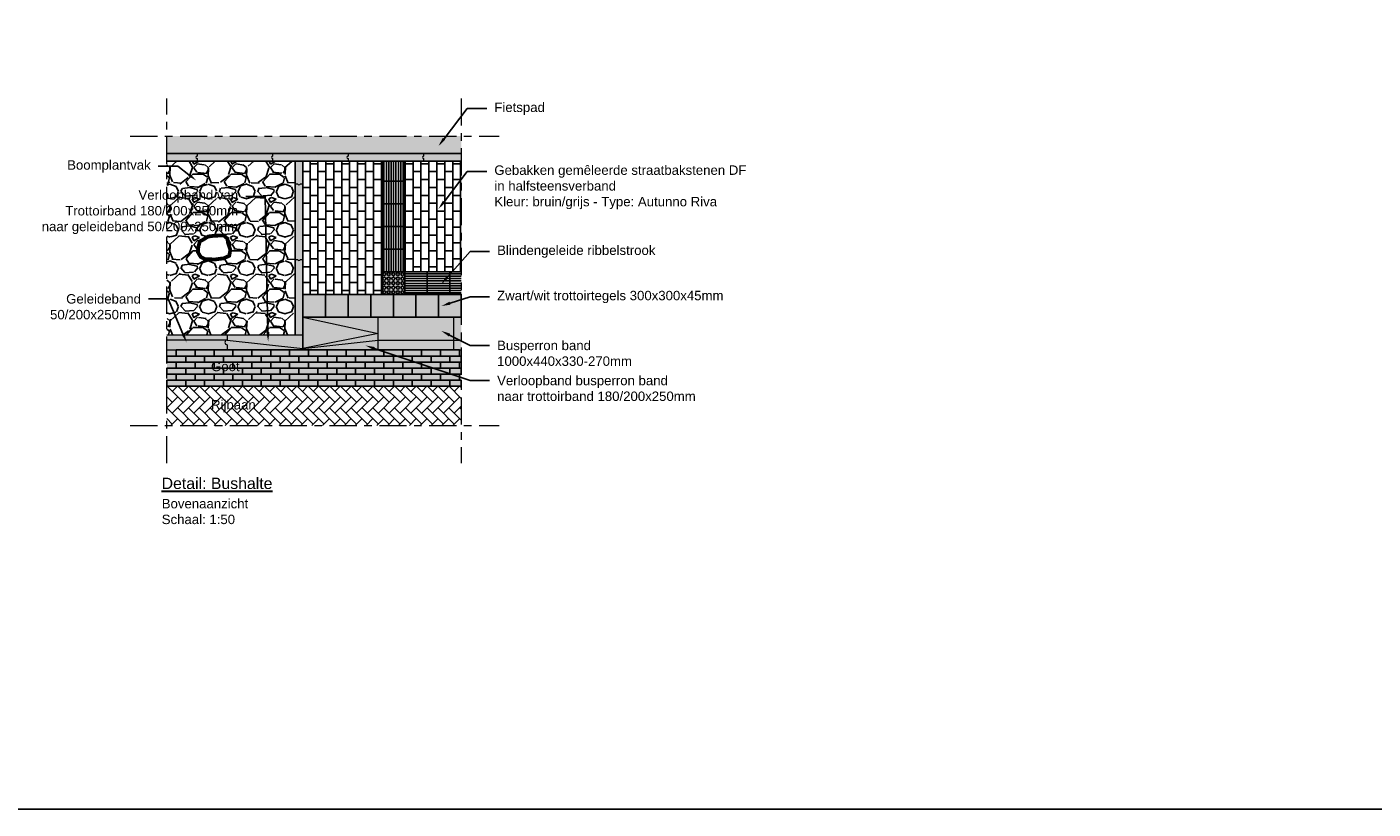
# Model space of a CAD drawing. Header units: metres. Extents: x -1 to 197910, y -70 to 354116.
# Tile 34 of 65: x 133 to 151, y -15 to -4. Entities that reach past the tile are written whole.
import ezdxf
from ezdxf import colors
from ezdxf.entities.mleader import LeaderData, LeaderLine
from ezdxf.math import Vec2, Vec3

# ---------------------------------------------------------------- set-up
doc = ezdxf.new("R2010")
doc.units = ezdxf.units.M
doc.linetypes.add('ACAD_ISO04W100', pattern=[30, 24, -3, 0, -3])
for name, color, linetype, lineweight in [('N-WE-AL-DETAIL-G', 7, 'Continuous', 9), ('X-XX-AL-AANKLEDING-T25', 7, 'Continuous', 25), ('X-XX-AL-AANKLEDING-T30', 7, 'Continuous', 30)]:
    doc.layers.add(name, color=color, linetype=linetype, lineweight=lineweight)
doc.layers.add('X-XX-AL-DETAIL-G', color=7, linetype='Continuous')
doc.styles.add('NLCS_ISO', font='arial.ttf')

msp = doc.modelspace()

# ---------------------------------------------------------------- hatches: boundary and pattern name
h = msp.add_hatch()
h.set_pattern_fill('ANSI31', color=252, scale=0.01, angle=404.9999999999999)
h.set_pattern_definition([(90, (137.6976637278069, -6.250429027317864), (-0.03175, 6.938893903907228e-18), [])])
h.paths.add_polyline_path([(137.8449910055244, -6.371675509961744), (137.8449910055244, -6.106675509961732), (137.5449910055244, -6.106675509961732), (137.5449910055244, -6.371675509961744)])
h = msp.add_hatch()
h.set_pattern_fill('ANSI31', color=252, scale=0.01, angle=404.9999999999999)
h.set_pattern_definition([(90, (137.7294761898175, -6.516938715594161), (-0.03175, 8.883020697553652e-18), [])])
h.paths.add_polyline_path([(137.8449910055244, -6.671675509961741), (137.5449910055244, -6.671675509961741), (137.5449910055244, -6.371675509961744), (137.8449910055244, -6.371675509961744)])
h = msp.add_hatch()
h.set_pattern_fill('ANSI31', color=252, scale=0.01, angle=404.9999999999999)
h.set_pattern_definition([(90, (137.7294761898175, -6.816938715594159), (-0.03175, 8.883020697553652e-18), [])])
h.paths.add_polyline_path([(137.8449910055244, -6.971675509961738), (137.5449910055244, -6.971675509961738), (137.5449910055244, -6.671675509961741), (137.8449910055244, -6.671675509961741)])
h = msp.add_hatch()
h.set_pattern_fill('ANSI31', color=252, scale=0.01, angle=404.9999999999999)
h.set_pattern_definition([(90, (137.7294761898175, -7.116938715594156), (-0.03175, 8.883020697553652e-18), [])])
h.paths.add_polyline_path([(137.8449910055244, -7.271675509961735), (137.5449910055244, -7.271675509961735), (137.5449910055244, -6.971675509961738), (137.8449910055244, -6.971675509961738)])
h = msp.add_hatch()
h.set_pattern_fill('ANSI31', color=252, scale=0.01, angle=404.9999999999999)
h.set_pattern_definition([(90, (137.7294761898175, -7.416938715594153), (-0.03175, 8.883020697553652e-18), [])])
h.paths.add_polyline_path([(137.8449910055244, -7.571675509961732), (137.5449910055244, -7.571675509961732), (137.5449910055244, -7.271675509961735), (137.8449910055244, -7.271675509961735)])
h = msp.add_hatch()
h.set_pattern_fill('ANSI31', color=252, scale=0.01, angle=315)
h.set_pattern_definition([(0, (137.999727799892, -7.756160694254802), (6.938893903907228e-18, 0.03175), [])])
h.paths.add_polyline_path([(137.8449910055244, -7.871675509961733), (137.8449910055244, -7.571675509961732), (138.1449910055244, -7.571675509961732), (138.1449910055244, -7.871675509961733)])
h = msp.add_hatch()
h.set_pattern_fill('ANSI31', color=252, scale=0.01, angle=315)
h.set_pattern_definition([(0, (138.299727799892, -7.756160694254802), (6.938893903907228e-18, 0.03175), [])])
h.paths.add_polyline_path([(138.1449910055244, -7.871675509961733), (138.1449910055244, -7.571675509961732), (138.4449910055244, -7.571675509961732), (138.4449910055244, -7.871675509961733)])
h = msp.add_hatch()
h.set_pattern_fill('ANSI31', color=252, scale=0.01, angle=315)
h.set_pattern_definition([(0, (138.599727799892, -7.756160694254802), (6.938893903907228e-18, 0.03175), [])])
h.paths.add_polyline_path([(138.4449910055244, -7.871675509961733), (138.5949910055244, -7.871675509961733), (138.5949910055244, -7.571675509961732), (138.4449910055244, -7.571675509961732)])
h = msp.add_hatch(color=251)
h.dxf.hatch_style = 1
h.paths.add_polyline_path([(136.4949910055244, -8.171675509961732), (136.4949910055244, -7.871675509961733), (136.7949910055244, -7.871675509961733), (136.7949910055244, -8.171675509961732)])
h = msp.add_hatch(color=254)
h.dxf.hatch_style = 1
h.paths.add_polyline_path([(136.7949910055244, -8.171675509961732), (136.7949910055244, -7.871675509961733), (137.0949910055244, -7.871675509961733), (137.0949910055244, -8.171675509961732)])
h = msp.add_hatch(color=251)
h.dxf.hatch_style = 1
h.paths.add_polyline_path([(137.0949910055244, -8.171675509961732), (137.0949910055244, -7.871675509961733), (137.3949910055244, -7.871675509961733), (137.3949910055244, -8.171675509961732)])
h = msp.add_hatch(color=254)
h.dxf.hatch_style = 1
h.paths.add_polyline_path([(137.3949910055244, -8.171675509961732), (137.3949910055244, -7.871675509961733), (137.6949910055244, -7.871675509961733), (137.6949910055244, -8.171675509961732)])
h = msp.add_hatch(color=251)
h.dxf.hatch_style = 1
h.paths.add_polyline_path([(137.6949910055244, -8.171675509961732), (137.6949910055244, -7.871675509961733), (137.9949910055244, -7.871675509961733), (137.9949910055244, -8.171675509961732)])
h = msp.add_hatch(color=254)
h.dxf.hatch_style = 1
h.paths.add_polyline_path([(137.9949910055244, -8.171675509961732), (137.9949910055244, -7.871675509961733), (138.2949910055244, -7.871675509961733), (138.2949910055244, -8.171675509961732)])
h = msp.add_hatch(color=251)
h.dxf.hatch_style = 1
h.paths.add_polyline_path([(138.2949910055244, -8.171675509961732), (138.2949910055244, -7.871675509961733), (138.5949910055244, -7.871675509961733), (138.5949910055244, -8.171675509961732)])
at = {"true_color": 0xb97150}
h = msp.add_hatch(color=13, dxfattribs=at)
h.dxf.hatch_style = 1
h.paths.add_polyline_path([(134.6949910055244, -8.606675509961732), (134.6949910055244, -9.086675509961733), (138.5949910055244, -9.086675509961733), (138.5949910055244, -8.606675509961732)])
at = {"layer": 'N-WE-AL-DETAIL-G', "true_color": 0xcc6161}
h = msp.add_hatch(color=13, dxfattribs=at)
h.dxf.hatch_style = 1
h.paths.add_polyline_path([(134.6949910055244, -5.775277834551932), (138.5949910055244, -5.775277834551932), (138.5949910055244, -6.006675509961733), (134.6949910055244, -6.006675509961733)])
at = {"layer": 'N-WE-AL-DETAIL-G'}
h = msp.add_hatch(color=253, dxfattribs=at)
h.dxf.hatch_style = 1
h.paths.add_polyline_path([(134.6949910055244, -6.006675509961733), (138.5949910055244, -6.006675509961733), (138.5949910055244, -6.106675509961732), (134.6949910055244, -6.106675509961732)])
h = msp.add_hatch(color=253, dxfattribs=at)
h.dxf.hatch_style = 1
h.paths.add_polyline_path([(136.3949910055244, -6.106675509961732), (136.4949910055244, -6.106675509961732), (136.4949910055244, -8.406675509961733), (136.3949910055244, -8.406675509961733)])
h = msp.add_hatch(color=253, dxfattribs=at)
h.dxf.hatch_style = 1
h.paths.add_polyline_path([(138.5949910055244, -8.606675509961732), (138.5949910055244, -8.171675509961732), (136.4949910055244, -8.171675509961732), (136.4949910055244, -8.606675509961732)])
h = msp.add_hatch(color=253, dxfattribs=at)
h.dxf.hatch_style = 1
h.paths.add_polyline_path([(136.4949910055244, -8.406675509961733), (134.6949910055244, -8.406675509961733), (134.6949910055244, -8.606675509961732), (136.4949910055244, -8.606675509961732)])
h = msp.add_hatch(dxfattribs=at)
h.set_pattern_fill('AR-HBONE', color=251, scale=0.001, angle=90)
h.set_pattern_definition([(135, (136.7778726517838, -9.299885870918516), (-0.1436840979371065, 8.798113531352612e-18), [0.3048, -0.1016]), (225, (136.7060306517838, -9.228043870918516), (-0.1436840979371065, 2.300896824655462e-17), [0.3048, -0.1016])])
h.paths.add_polyline_path([(138.5949910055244, -9.606675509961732), (138.5949910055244, -9.086675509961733), (134.6949910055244, -9.086675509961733), (134.6949910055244, -9.606675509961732)])
at = {"layer": 'X-XX-AL-DETAIL-G'}
h = msp.add_hatch(dxfattribs=at)
h.set_pattern_fill('GRAVEL', color=253, scale=0.02)
h.set_pattern_definition([(228.0127875, (108.1738648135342, 2.633176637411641), (-4.064000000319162, -4.571999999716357), [0.068344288, -6.766096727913]), (184.969741, (108.1281448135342, 2.582376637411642), (6.095999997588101, 0.5080000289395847), [0.1172809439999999, -11.61080977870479]), (132.5104471, (108.0113048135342, 2.572216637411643), (5.080000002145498, -5.587999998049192), [0.08269630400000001, -8.186944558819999]), (267.273689, (107.8131848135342, 2.44521663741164), (0.508000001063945, 10.15999999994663), [0.1068009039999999, -10.57328748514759]), (292.83365418, (107.8081048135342, 2.338536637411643), (-2.540000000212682, 6.095999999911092), [0.1047267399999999, -10.36796154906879]), (357.2736889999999, (107.8487448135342, 2.242016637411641), (-10.15999999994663, 0.5080000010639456), [0.1068009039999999, -10.57328748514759]), (37.69424047, (107.9554248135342, 2.236936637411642), (-6.603999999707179, -5.080000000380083), [0.141238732, -13.9826230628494]), (72.25532837, (108.0671848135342, 2.323296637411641), (3.556000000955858, 11.17599999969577), [0.133343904, -13.201051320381]), (121.42956562, (108.1078248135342, 2.45029663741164), (-4.064000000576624, 6.603999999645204), [0.1071626, -10.6091091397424]), (175.2363583, (108.0519448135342, 2.541736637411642), (5.587999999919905, -0.5080000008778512), [0.1223426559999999, -5.994787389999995]), (222.3974378, (107.9300248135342, 2.551896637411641), (-6.095999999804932, -5.588000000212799), [0.158215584, -15.6633545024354]), (138.81407483, (108.3161048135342, 2.440136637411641), (-3.555999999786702, 3.048000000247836), [0.05400090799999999, -5.3461131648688]), (171.4692344, (108.2754648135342, 2.475696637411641), (6.604000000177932, -1.015999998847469), [0.102736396, -10.170927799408]), (225, (108.1738648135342, 2.490936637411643), (-7.105427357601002e-17, -0.5080000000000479), [0.071841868, -0.6465786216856]), (203.19859051, (108.1383048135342, 2.551896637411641), (2.540000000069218, 1.015999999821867), [0.03868826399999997, -3.830124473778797]), (291.80140949, (108.1027448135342, 2.536656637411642), (-0.5080000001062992, 1.523999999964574), [0.054713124, -2.680950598]), (30.96375653, (108.1230648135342, 2.48585663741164), (1.524000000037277, 1.015999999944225), [0.08886393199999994, -2.873259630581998]), (161.56505118, (108.1992648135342, 2.531576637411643), (1.016000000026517, -0.5079999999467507), [0.064257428, -1.5421796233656]), (16.389540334, (107.8081048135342, 2.536656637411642), (5.080000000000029, 1.524000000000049), [0.09001760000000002, -8.911765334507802]), (70.34617594, (107.8944648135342, 2.56205663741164), (-2.032000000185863, -5.587999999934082), [0.075519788, -7.476443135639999]), (293.19859051, (108.1992648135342, 2.633176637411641), (-1.015999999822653, 2.540000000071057), [0.07737601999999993, -3.791436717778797]), (343.6104596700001, (108.2297448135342, 2.56205663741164), (-5.080000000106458, 1.523999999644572), [0.09001759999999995, -8.911765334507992]), (339.44395478, (107.8081048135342, 2.221696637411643), (-2.539999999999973, 1.016000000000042), [0.08680703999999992, -4.253546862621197]), (294.7751406, (107.8893848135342, 2.191216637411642), (-2.540000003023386, 5.587999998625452), [0.07273442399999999, -7.200718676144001]), (66.80140949, (108.2043448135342, 2.125176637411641), (1.01599999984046, 2.540000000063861), [0.07737602, -3.7914367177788]), (17.35402464, (108.2348248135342, 2.196296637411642), (-6.603999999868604, -2.032000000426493), [0.08515654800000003, -8.43047519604]), (69.44395478, (107.9554248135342, 2.125176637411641), (-1.016000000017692, -2.539999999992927), [0.04340351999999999, -4.296950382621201]), (101.309932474, (108.1738648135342, 2.125176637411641), (-0.5080000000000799, 2.032000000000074), [0.02590292, -2.5643989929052]), (165.963756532, (108.1687848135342, 2.150576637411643), (1.523999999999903, -0.507999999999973), [0.10472674, -1.9898109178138]), (186.00900596, (108.0671848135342, 2.17597663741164), (5.079999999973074, 0.5080000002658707), [0.09705339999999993, -9.608272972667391]), (303.69006753, (108.1230648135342, 2.440136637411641), (-0.5080000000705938, 1.01599999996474), [0.073264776, -1.758355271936]), (353.15722659, (108.1637048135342, 2.379176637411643), (8.636000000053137, -1.015999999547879), [0.127911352, -12.6632018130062]), (60.9453959, (108.2907048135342, 2.363936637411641), (-2.032000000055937, -3.555999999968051), [0.052301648, -5.177878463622]), (90, (108.3161048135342, 2.40965663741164), (-0.508, 0.508), [0.03048, -0.4775199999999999]), (120.25643716, (108.0570248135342, 2.191216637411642), (2.031999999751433, -3.556000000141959), [0.070573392, -6.98678815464]), (48.01278749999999, (108.0214648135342, 2.25217663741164), (4.064000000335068, 4.571999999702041), [0.136688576, -6.697752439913]), (0, (108.1129048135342, 2.353776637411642), (0.508, 0.508), [0.13208, -0.37592]), (325.3048465, (108.2449848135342, 2.353776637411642), (5.080000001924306, -3.555999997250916), [0.080321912, -7.951863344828]), (254.0546040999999, (108.3110248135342, 2.308056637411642), (-0.5079999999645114, -2.032000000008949), [0.07396581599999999, -3.6243300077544]), (207.64597536, (108.2907048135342, 2.236936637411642), (-9.65200000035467, -5.079999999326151), [0.1204290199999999, -11.92249288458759]), (175.42607874, (108.1840248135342, 2.18105663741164), (-6.603999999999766, 0.5079999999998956), [0.127405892, -12.613169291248])])
h.paths.add_polyline_path([(134.6949910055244, -6.106675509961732), (136.3949910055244, -6.106675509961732), (136.3949910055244, -8.406675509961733), (134.6949910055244, -8.406675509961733)])
h.paths.add_polyline_path([(135.1697565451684, -7.14876244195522), (135.2429064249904, -7.104335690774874), (135.3318337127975, -7.092870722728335), (135.4523158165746, -7.091437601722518), (135.4967794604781, -7.132998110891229), (135.5053853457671, -7.190322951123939), (135.5355057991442, -7.282042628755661), (135.5211627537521, -7.35943109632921), (135.4508814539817, -7.392392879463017), (135.336136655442, -7.408157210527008), (135.20417994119, -7.405290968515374), (135.1425046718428, -7.373762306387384), (135.1066469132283, -7.312138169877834), (135.1123840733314, -7.239048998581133), (135.1324644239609, -7.167393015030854)], flags=16)
h = msp.add_hatch(dxfattribs=at)
h.set_pattern_fill('AVH-BSS_KEIFORMAAT_HALFST', color=251, pattern_type=2)
h.set_pattern_definition([(0, (105.4059413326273, 4.045030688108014), (0.105, 0.105), [0.105, -0.105]), (90, (105.4059413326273, 4.045030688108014), (-0.105, 6.429395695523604e-18), [])])
h.paths.add_polyline_path([(138.5949910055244, -6.106675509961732), (137.8449910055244, -6.106675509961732), (137.8449910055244, -6.371675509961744), (137.8449910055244, -6.671675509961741), (137.8449910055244, -6.971675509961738), (137.8449910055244, -7.271675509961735), (137.8449910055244, -7.571675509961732), (138.1449910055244, -7.571675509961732), (138.4449910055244, -7.571675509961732), (138.5949910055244, -7.571675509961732)])
h.paths.add_polyline_path([(137.5449910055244, -6.971675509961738), (137.5449910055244, -6.671675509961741), (137.5449910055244, -6.371675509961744), (137.5449910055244, -6.106675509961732), (136.4949910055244, -6.106675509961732), (136.4949910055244, -6.70667550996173), (136.4949910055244, -7.256675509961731), (136.4949910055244, -7.856675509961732), (136.4949910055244, -7.871675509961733), (136.7949910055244, -7.871675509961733), (137.0949910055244, -7.871675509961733), (137.3949910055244, -7.871675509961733), (137.5449910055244, -7.871675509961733), (137.5449910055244, -7.571675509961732), (137.5449910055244, -7.271675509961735)])
h = msp.add_hatch(color=42, dxfattribs=at)
h.dxf.hatch_style = 1
h.paths.add_polyline_path([(137.5449910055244, -7.571675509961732), (137.8449910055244, -7.571675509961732), (137.8449910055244, -7.871675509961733), (137.5449910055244, -7.871675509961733)])

# ---------------------------------------------------------------- linework, layer by layer
for points in [[(134.6949910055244, -6.006675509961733), (138.5949910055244, -6.006675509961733)], [(134.6949910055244, -6.106675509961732), (138.5949910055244, -6.106675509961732)], [(136.4949910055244, -8.171675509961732), (136.4949910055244, -8.606675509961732)]]:
    msp.add_lwpolyline(points)
at = {"layer": 'Defpoints', "color": 6}
msp.add_lwpolyline([(68.238085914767, 25.78920002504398), (68.238085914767, -14.68628907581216), (163.3706002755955, -14.68628907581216), (163.3706002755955, -9.962020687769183), (172.0599143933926, -9.962020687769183), (172.0599143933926, 25.78920002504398)], close=True, dxfattribs=at)
at = {"layer": 'N-WE-AL-DETAIL-G', "linetype": 'ACAD_ISO04W100', "ltscale": 0.015}
for points in [[(134.6949910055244, -10.10667550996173), (134.6949910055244, -5.275277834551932)], [(138.5949910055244, -5.275277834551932), (138.5949910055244, -10.10667550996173)], [(134.2097396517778, -5.775277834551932), (139.0949910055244, -5.775277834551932)], [(134.2097396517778, -9.606675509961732), (139.0949910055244, -9.606675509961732)]]:
    msp.add_lwpolyline(points, dxfattribs=at)
at = {"layer": 'N-WE-AL-DETAIL-G', "color": 252}
for points in [[(135.0949910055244, -6.006675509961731), (135.0949910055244, -6.041675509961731, 0.9999999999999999), (135.0949910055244, -6.071675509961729), (135.0949910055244, -6.106675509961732)], [(136.0949910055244, -6.006675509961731), (136.0949910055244, -6.041675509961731, 0.9999999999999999), (136.0949910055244, -6.071675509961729), (136.0949910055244, -6.106675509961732)], [(137.0949910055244, -6.006675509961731), (137.0949910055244, -6.041675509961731, 0.9999999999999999), (137.0949910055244, -6.071675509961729), (137.0949910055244, -6.106675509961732)], [(138.0949910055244, -6.006675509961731), (138.0949910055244, -6.041675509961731, 0.9999999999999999), (138.0949910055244, -6.071675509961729), (138.0949910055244, -6.106675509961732)], [(136.3949910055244, -6.406675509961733), (136.4299910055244, -6.406675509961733, 0.9999999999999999), (136.4599910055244, -6.406675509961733), (136.4949910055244, -6.406675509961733)], [(136.3949910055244, -7.406675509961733), (136.4299910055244, -7.406675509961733, 0.9999999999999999), (136.4599910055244, -7.406675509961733), (136.4949910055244, -7.406675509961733)], [(135.4949910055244, -8.406675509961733), (135.4949910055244, -8.476675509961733, 0.9999999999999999), (135.4949910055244, -8.536675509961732), (135.4949910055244, -8.606675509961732)]]:
    msp.add_lwpolyline(points, format="xyb", dxfattribs=at)
at = {"layer": 'N-WE-AL-DETAIL-G', "color": 251, "const_width": 0.05}
msp.add_lwpolyline([(135.1697565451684, -7.14876244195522), (135.2429064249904, -7.104335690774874), (135.3318337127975, -7.092870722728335), (135.4523158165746, -7.091437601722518), (135.4967794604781, -7.132998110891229), (135.5053853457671, -7.190322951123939), (135.5355057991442, -7.282042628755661), (135.5211627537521, -7.35943109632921), (135.4508814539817, -7.392392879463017), (135.336136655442, -7.408157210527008), (135.20417994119, -7.405290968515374), (135.1425046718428, -7.373762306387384), (135.1066469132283, -7.312138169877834), (135.1123840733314, -7.239048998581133), (135.1324644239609, -7.167393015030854)], close=True, dxfattribs=at)
at = {"layer": 'N-WE-AL-DETAIL-G'}
for points in [[(136.4949910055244, -8.171675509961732), (138.5949910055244, -8.171675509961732)], [(134.6949910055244, -8.406675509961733), (136.4949910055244, -8.406675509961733)], [(134.6949910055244, -8.606675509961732), (138.5949910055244, -8.606675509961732)], [(134.6949910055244, -9.086675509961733), (138.5949910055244, -9.086675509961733)]]:
    msp.add_lwpolyline(points, dxfattribs=at)
at = {"layer": 'N-WE-AL-DETAIL-G', "color": 252}
for points in [[(136.4949910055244, -8.606675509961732), (136.4949910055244, -8.171675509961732)], [(136.4949910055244, -8.171675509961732), (137.4949910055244, -8.389175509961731), (136.4949910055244, -8.586675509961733)], [(137.4949910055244, -8.606675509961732), (137.4949910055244, -8.171675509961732)], [(138.4949910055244, -8.606675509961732), (138.4949910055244, -8.171675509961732)], [(135.4949910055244, -8.476675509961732), (134.6949910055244, -8.476675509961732)], [(135.4949910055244, -8.476675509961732), (136.4949910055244, -8.586675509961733)], [(136.4949910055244, -8.586675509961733), (137.4949910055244, -8.476675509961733), (138.5949910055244, -8.476675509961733)]]:
    msp.add_lwpolyline(points, dxfattribs=at)
at = {"layer": 'X-XX-AL-DETAIL-G'}
for points in [[(136.3949910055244, -8.406675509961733), (136.3949910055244, -6.106675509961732)], [(136.4949910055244, -8.389175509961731), (136.4949910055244, -6.106675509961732)], [(137.8449910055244, -6.106675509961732), (137.8449910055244, -6.371675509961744), (137.5449910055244, -6.371675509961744), (137.5449910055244, -6.106675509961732)], [(138.5949910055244, -7.871675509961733), (138.4449910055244, -7.871675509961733), (138.4449910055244, -7.571675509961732), (138.5949910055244, -7.571675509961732)]]:
    msp.add_lwpolyline(points, dxfattribs=at)
for points in [[(137.8449910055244, -6.671675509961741), (137.5449910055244, -6.671675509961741), (137.5449910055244, -6.371675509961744), (137.8449910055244, -6.371675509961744)], [(137.8449910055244, -6.971675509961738), (137.5449910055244, -6.971675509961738), (137.5449910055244, -6.671675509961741), (137.8449910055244, -6.671675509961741)], [(137.8449910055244, -7.271675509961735), (137.5449910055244, -7.271675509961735), (137.5449910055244, -6.971675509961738), (137.8449910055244, -6.971675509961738)], [(137.8449910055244, -7.571675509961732), (137.5449910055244, -7.571675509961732), (137.5449910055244, -7.271675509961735), (137.8449910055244, -7.271675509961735)], [(137.5449910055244, -7.571675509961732), (137.8449910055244, -7.571675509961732), (137.8449910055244, -7.871675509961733), (137.5449910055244, -7.871675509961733)], [(137.8449910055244, -7.871675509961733), (137.8449910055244, -7.571675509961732), (138.1449910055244, -7.571675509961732), (138.1449910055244, -7.871675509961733)], [(138.1449910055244, -7.871675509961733), (138.1449910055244, -7.571675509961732), (138.4449910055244, -7.571675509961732), (138.4449910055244, -7.871675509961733)], [(136.4949910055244, -8.171675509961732), (136.4949910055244, -7.871675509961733), (136.7949910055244, -7.871675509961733), (136.7949910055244, -8.171675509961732)], [(136.7949910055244, -8.171675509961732), (136.7949910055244, -7.871675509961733), (137.0949910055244, -7.871675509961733), (137.0949910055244, -8.171675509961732)], [(137.0949910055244, -8.171675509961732), (137.0949910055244, -7.871675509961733), (137.3949910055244, -7.871675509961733), (137.3949910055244, -8.171675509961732)], [(137.3949910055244, -8.171675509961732), (137.3949910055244, -7.871675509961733), (137.6949910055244, -7.871675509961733), (137.6949910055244, -8.171675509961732)], [(137.6949910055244, -8.171675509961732), (137.6949910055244, -7.871675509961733), (137.9949910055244, -7.871675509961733), (137.9949910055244, -8.171675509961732)], [(137.9949910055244, -8.171675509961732), (137.9949910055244, -7.871675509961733), (138.2949910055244, -7.871675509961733), (138.2949910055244, -8.171675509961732)], [(138.2949910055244, -8.171675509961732), (138.2949910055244, -7.871675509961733), (138.5949910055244, -7.871675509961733), (138.5949910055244, -8.171675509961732)]]:
    msp.add_lwpolyline(points, close=True, dxfattribs=at)
at = {"layer": 'X-XX-AL-DETAIL-G', "color": 251}
for points in [[(134.6949910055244, -8.766675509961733), (134.9449910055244, -8.766675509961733), (134.9449910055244, -8.686675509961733), (134.6949910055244, -8.686675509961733)], [(134.8199910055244, -8.686675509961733), (135.0699910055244, -8.686675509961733), (135.0699910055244, -8.606675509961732), (134.8199910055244, -8.606675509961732)], [(134.9449910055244, -8.766675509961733), (135.1949910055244, -8.766675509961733), (135.1949910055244, -8.686675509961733), (134.9449910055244, -8.686675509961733)], [(135.0699910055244, -8.686675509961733), (135.3199910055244, -8.686675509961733), (135.3199910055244, -8.606675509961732), (135.0699910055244, -8.606675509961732)], [(135.1949910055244, -8.766675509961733), (135.4449910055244, -8.766675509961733), (135.4449910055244, -8.686675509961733), (135.1949910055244, -8.686675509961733)], [(135.3199910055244, -8.686675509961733), (135.5699910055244, -8.686675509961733), (135.5699910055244, -8.606675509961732), (135.3199910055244, -8.606675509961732)], [(135.4449910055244, -8.766675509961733), (135.6949910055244, -8.766675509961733), (135.6949910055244, -8.686675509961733), (135.4449910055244, -8.686675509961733)], [(135.5699910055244, -8.686675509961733), (135.8199910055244, -8.686675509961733), (135.8199910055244, -8.606675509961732), (135.5699910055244, -8.606675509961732)], [(135.6949910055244, -8.766675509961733), (135.9449910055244, -8.766675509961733), (135.9449910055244, -8.686675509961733), (135.6949910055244, -8.686675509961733)], [(135.8199910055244, -8.686675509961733), (136.0699910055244, -8.686675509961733), (136.0699910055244, -8.606675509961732), (135.8199910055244, -8.606675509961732)], [(135.9449910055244, -8.766675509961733), (136.1949910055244, -8.766675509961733), (136.1949910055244, -8.686675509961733), (135.9449910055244, -8.686675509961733)], [(136.0699910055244, -8.686675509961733), (136.3199910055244, -8.686675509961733), (136.3199910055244, -8.606675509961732), (136.0699910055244, -8.606675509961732)], [(136.1949910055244, -8.766675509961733), (136.4449910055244, -8.766675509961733), (136.4449910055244, -8.686675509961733), (136.1949910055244, -8.686675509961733)], [(136.3199910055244, -8.686675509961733), (136.5699910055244, -8.686675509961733), (136.5699910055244, -8.606675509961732), (136.3199910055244, -8.606675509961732)], [(136.4449910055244, -8.766675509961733), (136.6949910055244, -8.766675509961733), (136.6949910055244, -8.686675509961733), (136.4449910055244, -8.686675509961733)], [(136.5699910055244, -8.686675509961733), (136.8199910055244, -8.686675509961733), (136.8199910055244, -8.606675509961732), (136.5699910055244, -8.606675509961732)], [(136.6949910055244, -8.766675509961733), (136.9449910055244, -8.766675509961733), (136.9449910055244, -8.686675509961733), (136.6949910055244, -8.686675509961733)], [(136.8199910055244, -8.686675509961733), (137.0699910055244, -8.686675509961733), (137.0699910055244, -8.606675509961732), (136.8199910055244, -8.606675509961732)], [(136.9449910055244, -8.766675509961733), (137.1949910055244, -8.766675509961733), (137.1949910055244, -8.686675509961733), (136.9449910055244, -8.686675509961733)], [(137.0699910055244, -8.686675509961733), (137.3199910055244, -8.686675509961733), (137.3199910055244, -8.606675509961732), (137.0699910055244, -8.606675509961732)], [(137.1949910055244, -8.766675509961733), (137.4449910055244, -8.766675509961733), (137.4449910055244, -8.686675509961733), (137.1949910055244, -8.686675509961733)], [(137.3199910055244, -8.686675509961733), (137.5699910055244, -8.686675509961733), (137.5699910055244, -8.606675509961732), (137.3199910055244, -8.606675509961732)], [(137.4449910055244, -8.766675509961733), (137.6949910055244, -8.766675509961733), (137.6949910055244, -8.686675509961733), (137.4449910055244, -8.686675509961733)], [(137.5699910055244, -8.686675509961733), (137.8199910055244, -8.686675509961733), (137.8199910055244, -8.606675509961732), (137.5699910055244, -8.606675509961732)], [(137.6949910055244, -8.766675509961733), (137.9449910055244, -8.766675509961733), (137.9449910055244, -8.686675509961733), (137.6949910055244, -8.686675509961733)], [(137.8199910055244, -8.686675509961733), (138.0699910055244, -8.686675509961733), (138.0699910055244, -8.606675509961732), (137.8199910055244, -8.606675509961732)], [(137.9449910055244, -8.766675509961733), (138.1949910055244, -8.766675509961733), (138.1949910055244, -8.686675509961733), (137.9449910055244, -8.686675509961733)], [(138.0699910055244, -8.686675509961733), (138.3199910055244, -8.686675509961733), (138.3199910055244, -8.606675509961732), (138.0699910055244, -8.606675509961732)], [(138.1949910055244, -8.766675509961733), (138.4449910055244, -8.766675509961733), (138.4449910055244, -8.686675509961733), (138.1949910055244, -8.686675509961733)], [(138.3199910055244, -8.686675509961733), (138.5699910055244, -8.686675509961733), (138.5699910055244, -8.606675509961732), (138.3199910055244, -8.606675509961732)], [(138.4449910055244, -8.766675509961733), (138.5949910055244, -8.766675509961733), (138.5949910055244, -8.686675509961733), (138.4449910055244, -8.686675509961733)], [(134.6949910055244, -8.926675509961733), (134.9449910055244, -8.926675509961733), (134.9449910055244, -8.846675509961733), (134.6949910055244, -8.846675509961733)], [(134.8199910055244, -8.846675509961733), (135.0699910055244, -8.846675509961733), (135.0699910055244, -8.766675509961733), (134.8199910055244, -8.766675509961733)], [(134.9449910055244, -8.926675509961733), (135.1949910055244, -8.926675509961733), (135.1949910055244, -8.846675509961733), (134.9449910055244, -8.846675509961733)], [(135.0699910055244, -8.846675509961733), (135.3199910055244, -8.846675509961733), (135.3199910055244, -8.766675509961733), (135.0699910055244, -8.766675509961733)], [(135.1949910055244, -8.926675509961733), (135.4449910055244, -8.926675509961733), (135.4449910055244, -8.846675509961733), (135.1949910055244, -8.846675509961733)], [(135.3199910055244, -8.846675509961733), (135.5699910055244, -8.846675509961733), (135.5699910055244, -8.766675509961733), (135.3199910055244, -8.766675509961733)], [(135.4449910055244, -8.926675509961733), (135.6949910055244, -8.926675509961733), (135.6949910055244, -8.846675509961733), (135.4449910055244, -8.846675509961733)], [(135.5699910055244, -8.846675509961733), (135.8199910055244, -8.846675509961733), (135.8199910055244, -8.766675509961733), (135.5699910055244, -8.766675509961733)], [(135.6949910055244, -8.926675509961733), (135.9449910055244, -8.926675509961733), (135.9449910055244, -8.846675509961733), (135.6949910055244, -8.846675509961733)], [(135.8199910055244, -8.846675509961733), (136.0699910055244, -8.846675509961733), (136.0699910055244, -8.766675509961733), (135.8199910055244, -8.766675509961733)], [(135.9449910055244, -8.926675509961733), (136.1949910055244, -8.926675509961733), (136.1949910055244, -8.846675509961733), (135.9449910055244, -8.846675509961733)], [(136.0699910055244, -8.846675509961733), (136.3199910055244, -8.846675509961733), (136.3199910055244, -8.766675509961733), (136.0699910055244, -8.766675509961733)], [(136.1949910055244, -8.926675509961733), (136.4449910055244, -8.926675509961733), (136.4449910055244, -8.846675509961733), (136.1949910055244, -8.846675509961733)], [(136.3199910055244, -8.846675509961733), (136.5699910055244, -8.846675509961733), (136.5699910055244, -8.766675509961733), (136.3199910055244, -8.766675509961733)], [(136.4449910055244, -8.926675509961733), (136.6949910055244, -8.926675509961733), (136.6949910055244, -8.846675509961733), (136.4449910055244, -8.846675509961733)], [(136.5699910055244, -8.846675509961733), (136.8199910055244, -8.846675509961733), (136.8199910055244, -8.766675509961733), (136.5699910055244, -8.766675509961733)], [(136.6949910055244, -8.926675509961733), (136.9449910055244, -8.926675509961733), (136.9449910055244, -8.846675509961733), (136.6949910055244, -8.846675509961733)], [(136.8199910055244, -8.846675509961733), (137.0699910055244, -8.846675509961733), (137.0699910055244, -8.766675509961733), (136.8199910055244, -8.766675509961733)], [(136.9449910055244, -8.926675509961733), (137.1949910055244, -8.926675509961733), (137.1949910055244, -8.846675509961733), (136.9449910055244, -8.846675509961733)], [(137.0699910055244, -8.846675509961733), (137.3199910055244, -8.846675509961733), (137.3199910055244, -8.766675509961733), (137.0699910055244, -8.766675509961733)], [(137.1949910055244, -8.926675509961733), (137.4449910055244, -8.926675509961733), (137.4449910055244, -8.846675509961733), (137.1949910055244, -8.846675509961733)], [(137.3199910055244, -8.846675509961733), (137.5699910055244, -8.846675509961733), (137.5699910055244, -8.766675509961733), (137.3199910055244, -8.766675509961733)], [(137.4449910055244, -8.926675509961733), (137.6949910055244, -8.926675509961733), (137.6949910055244, -8.846675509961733), (137.4449910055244, -8.846675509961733)], [(137.5699910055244, -8.846675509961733), (137.8199910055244, -8.846675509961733), (137.8199910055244, -8.766675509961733), (137.5699910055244, -8.766675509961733)], [(137.6949910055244, -8.926675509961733), (137.9449910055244, -8.926675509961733), (137.9449910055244, -8.846675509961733), (137.6949910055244, -8.846675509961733)], [(137.8199910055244, -8.846675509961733), (138.0699910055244, -8.846675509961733), (138.0699910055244, -8.766675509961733), (137.8199910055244, -8.766675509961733)], [(137.9449910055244, -8.926675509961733), (138.1949910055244, -8.926675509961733), (138.1949910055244, -8.846675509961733), (137.9449910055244, -8.846675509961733)], [(138.0699910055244, -8.846675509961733), (138.3199910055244, -8.846675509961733), (138.3199910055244, -8.766675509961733), (138.0699910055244, -8.766675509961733)], [(138.1949910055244, -8.926675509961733), (138.4449910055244, -8.926675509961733), (138.4449910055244, -8.846675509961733), (138.1949910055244, -8.846675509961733)], [(138.3199910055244, -8.846675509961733), (138.5699910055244, -8.846675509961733), (138.5699910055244, -8.766675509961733), (138.3199910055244, -8.766675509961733)], [(138.4449910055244, -8.926675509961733), (138.5949910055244, -8.926675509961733), (138.5949910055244, -8.846675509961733), (138.4449910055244, -8.846675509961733)], [(134.6949910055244, -9.086675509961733), (134.9449910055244, -9.086675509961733), (134.9449910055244, -9.006675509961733), (134.6949910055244, -9.006675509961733)], [(134.8199910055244, -9.006675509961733), (135.0699910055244, -9.006675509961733), (135.0699910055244, -8.926675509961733), (134.8199910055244, -8.926675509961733)], [(134.9449910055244, -9.086675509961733), (135.1949910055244, -9.086675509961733), (135.1949910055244, -9.006675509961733), (134.9449910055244, -9.006675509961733)], [(135.0699910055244, -9.006675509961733), (135.3199910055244, -9.006675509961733), (135.3199910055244, -8.926675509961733), (135.0699910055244, -8.926675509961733)], [(135.1949910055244, -9.086675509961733), (135.4449910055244, -9.086675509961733), (135.4449910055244, -9.006675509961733), (135.1949910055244, -9.006675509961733)], [(135.3199910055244, -9.006675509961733), (135.5699910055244, -9.006675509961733), (135.5699910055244, -8.926675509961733), (135.3199910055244, -8.926675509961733)], [(135.4449910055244, -9.086675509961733), (135.6949910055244, -9.086675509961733), (135.6949910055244, -9.006675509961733), (135.4449910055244, -9.006675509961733)], [(135.5699910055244, -9.006675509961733), (135.8199910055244, -9.006675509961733), (135.8199910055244, -8.926675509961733), (135.5699910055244, -8.926675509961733)], [(135.6949910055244, -9.086675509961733), (135.9449910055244, -9.086675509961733), (135.9449910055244, -9.006675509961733), (135.6949910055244, -9.006675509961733)], [(135.8199910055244, -9.006675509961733), (136.0699910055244, -9.006675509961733), (136.0699910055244, -8.926675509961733), (135.8199910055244, -8.926675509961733)], [(135.9449910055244, -9.086675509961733), (136.1949910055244, -9.086675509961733), (136.1949910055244, -9.006675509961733), (135.9449910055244, -9.006675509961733)], [(136.0699910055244, -9.006675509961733), (136.3199910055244, -9.006675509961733), (136.3199910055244, -8.926675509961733), (136.0699910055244, -8.926675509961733)], [(136.1949910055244, -9.086675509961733), (136.4449910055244, -9.086675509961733), (136.4449910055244, -9.006675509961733), (136.1949910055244, -9.006675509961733)], [(136.3199910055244, -9.006675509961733), (136.5699910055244, -9.006675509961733), (136.5699910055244, -8.926675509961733), (136.3199910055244, -8.926675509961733)], [(136.4449910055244, -9.086675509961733), (136.6949910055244, -9.086675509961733), (136.6949910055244, -9.006675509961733), (136.4449910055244, -9.006675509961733)], [(136.5699910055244, -9.006675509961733), (136.8199910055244, -9.006675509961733), (136.8199910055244, -8.926675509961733), (136.5699910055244, -8.926675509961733)], [(136.6949910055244, -9.086675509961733), (136.9449910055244, -9.086675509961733), (136.9449910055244, -9.006675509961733), (136.6949910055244, -9.006675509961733)], [(136.8199910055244, -9.006675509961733), (137.0699910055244, -9.006675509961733), (137.0699910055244, -8.926675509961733), (136.8199910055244, -8.926675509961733)], [(136.9449910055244, -9.086675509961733), (137.1949910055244, -9.086675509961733), (137.1949910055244, -9.006675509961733), (136.9449910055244, -9.006675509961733)], [(137.0699910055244, -9.006675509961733), (137.3199910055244, -9.006675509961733), (137.3199910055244, -8.926675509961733), (137.0699910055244, -8.926675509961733)], [(137.1949910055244, -9.086675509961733), (137.4449910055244, -9.086675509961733), (137.4449910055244, -9.006675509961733), (137.1949910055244, -9.006675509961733)], [(137.3199910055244, -9.006675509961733), (137.5699910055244, -9.006675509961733), (137.5699910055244, -8.926675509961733), (137.3199910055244, -8.926675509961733)], [(137.4449910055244, -9.086675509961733), (137.6949910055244, -9.086675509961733), (137.6949910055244, -9.006675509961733), (137.4449910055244, -9.006675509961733)], [(137.5699910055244, -9.006675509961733), (137.8199910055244, -9.006675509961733), (137.8199910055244, -8.926675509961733), (137.5699910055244, -8.926675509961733)], [(137.6949910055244, -9.086675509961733), (137.9449910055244, -9.086675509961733), (137.9449910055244, -9.006675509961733), (137.6949910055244, -9.006675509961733)], [(137.8199910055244, -9.006675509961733), (138.0699910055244, -9.006675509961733), (138.0699910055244, -8.926675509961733), (137.8199910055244, -8.926675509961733)], [(137.9449910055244, -9.086675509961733), (138.1949910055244, -9.086675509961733), (138.1949910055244, -9.006675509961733), (137.9449910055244, -9.006675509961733)], [(138.0699910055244, -9.006675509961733), (138.3199910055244, -9.006675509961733), (138.3199910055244, -8.926675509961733), (138.0699910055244, -8.926675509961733)], [(138.1949910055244, -9.086675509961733), (138.4449910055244, -9.086675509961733), (138.4449910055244, -9.006675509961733), (138.1949910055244, -9.006675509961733)], [(138.3199910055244, -9.006675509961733), (138.5699910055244, -9.006675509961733), (138.5699910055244, -8.926675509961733), (138.3199910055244, -8.926675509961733)], [(138.4449910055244, -9.086675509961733), (138.5949910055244, -9.086675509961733), (138.5949910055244, -9.006675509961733), (138.4449910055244, -9.006675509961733)]]:
    msp.add_lwpolyline(points, close=True, dxfattribs=at)
at = {"layer": 'X-XX-AL-DETAIL-G', "color": 252}
for centre in [(137.5749910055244, -7.601675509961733), (137.5749910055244, -7.661675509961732), (137.6349910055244, -7.601675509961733), (137.6349910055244, -7.661675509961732), (137.6949910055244, -7.601675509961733), (137.6949910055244, -7.661675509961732), (137.7549910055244, -7.601675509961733), (137.7549910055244, -7.661675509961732), (137.8149910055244, -7.601675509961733), (137.8149910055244, -7.661675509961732), (137.5749910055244, -7.721675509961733), (137.5749910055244, -7.781675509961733), (137.5749910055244, -7.841675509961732), (137.6349910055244, -7.721675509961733), (137.6349910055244, -7.781675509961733), (137.6349910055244, -7.841675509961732), (137.6949910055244, -7.721675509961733), (137.6949910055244, -7.781675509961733), (137.6949910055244, -7.841675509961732), (137.7549910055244, -7.721675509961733), (137.7549910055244, -7.781675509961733), (137.7549910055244, -7.841675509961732), (137.8149910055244, -7.721675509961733), (137.8149910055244, -7.781675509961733), (137.8149910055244, -7.841675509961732)]:
    msp.add_circle(centre, 0.02, dxfattribs=at)

# ---------------------------------------------------------------- texts
at = {"layer": 'X-XX-AL-AANKLEDING-T25', "style": 'NLCS_ISO'}
for s, p in [('Goot', (135.280154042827, -8.88736255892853)), ('Rijbaan', (135.280154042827, -9.395036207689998))]:
    msp.add_text(s, height=0.125, dxfattribs=at).set_placement(p)
at = {"layer": 'X-XX-AL-AANKLEDING-T25', "insert": (134.6273732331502, -10.57915795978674), "char_height": 0.125, "width": 0.9756932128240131, "attachment_point": 1, "style": 'NLCS_ISO'}
msp.add_mtext('Bovenaanzicht\\PSchaal: 1:50', dxfattribs=at)
at = {"layer": 'X-XX-AL-AANKLEDING-T30', "style": 'NLCS_ISO'}
msp.add_text('%%UDetail: Bushalte', height=0.15, dxfattribs=at).set_placement((134.6260661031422, -10.44793006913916))

# ---------------------------------------------------------------- leaders
at = {"layer": 'X-XX-AL-AANKLEDING-T25'}
ml = msp.add_multileader_mtext('Standard', dxfattribs=at)
ml.set_content('Fietspad', color=256, style='NLCS_ISO')
ml.set_leader_properties()
ml.build(insert=Vec2(0, 0))
ml.multileader.update_dxf_attribs({"arrow_head_size": 0.125})
ctx = ml.context
ctx.base_point, ctx.char_height, ctx.arrow_head_size, ctx.landing_gap_size, ctx.plane_origin = Vec3(138.932582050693, -5.410298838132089), 0.125, 0.125, 0.1, Vec3(136.4801483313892, -6.521704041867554)
notes = []
notes.append((ctx, [(0, (1, 1, 0), (138.6732750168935, -5.410298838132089), (1, 0), 0.2593070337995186, [(0, [(138.2903422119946, -5.909199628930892)], 0, [])])]))
ctx.mtext.insert, ctx.mtext.flow_direction = Vec3(139.032582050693, -5.330447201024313), 5
ml = msp.add_multileader_mtext('Standard', dxfattribs=at)
ml.set_content('Boomplantvak', color=256, style='NLCS_ISO')
ml.set_leader_properties()
ml.build(insert=Vec2(0, 0))
ml.multileader.update_dxf_attribs({"arrow_head_size": 0.125})
ctx = ml.context
ctx.base_point, ctx.char_height, ctx.arrow_head_size, ctx.landing_gap_size, ctx.plane_origin = Vec3(133.287834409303, -6.17412254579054), 0.125, 0.125, 0.1, Vec3(136.0870483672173, -7.142447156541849)
ctx.text_align_type = 2
notes.append((ctx, [(0, (1, 1, 0), (134.8402519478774, -6.17412254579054), (-1, 0), 0.2593070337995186, [(0, [(135.0866567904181, -6.363656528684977)], 0, [])])]))
ctx.mtext.insert, ctx.mtext.alignment, ctx.mtext.flow_direction = Vec3(134.4809449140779, -6.094270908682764), 3, 5
ml = msp.add_multileader_mtext('Standard', dxfattribs=at)
ml.set_content('Gebakken gemêleerde straatbakstenen DF \\Pin halfsteensverband\\PKleur: bruin/grijs - Type: Autunno Riva', color=256, style='NLCS_ISO')
ml.set_leader_properties()
ml.build(insert=Vec2(0, 0))
ml.multileader.update_dxf_attribs({"arrow_head_size": 0.125})
ctx = ml.context
ctx.base_point, ctx.char_height, ctx.arrow_head_size, ctx.landing_gap_size, ctx.plane_origin = Vec3(138.932582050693, -6.243655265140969), 0.125, 0.125, 0.1, Vec3(136.4801483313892, -7.355060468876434)
notes.append((ctx, [(0, (1, 1, 0), (138.6732750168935, -6.243655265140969), (1, 0), 0.2593070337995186, [(0, [(138.2903422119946, -6.742556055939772)], 0, [])])]))
ctx.mtext.insert, ctx.mtext.flow_direction = Vec3(139.032582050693, -6.16278043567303), 5
ml = msp.add_multileader_mtext('Standard', dxfattribs=at)
ml.set_content('Verloopband van\\PTrottoirband 180/200x250mm\\Pnaar geleideband 50/200x250mm', color=256, style='NLCS_ISO')
ml.set_leader_properties()
ml.build(insert=Vec2(0, 0))
ml.multileader.update_dxf_attribs({"arrow_head_size": 0.125})
ctx = ml.context
ctx.base_point, ctx.char_height, ctx.arrow_head_size, ctx.landing_gap_size, ctx.plane_origin = Vec3(132.960022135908, -6.572723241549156), 0.125, 0.125, 0.1, Vec3(137.2452524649, -9.273261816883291)
ctx.text_align_type = 2
notes.append((ctx, [(0, (1, 1, 0), (135.9984560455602, -6.572723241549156), (-1, 0), 0.2593070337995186, [(0, [(136.0362570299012, -8.49447118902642)], 0, [])])]))
ctx.mtext.insert, ctx.mtext.alignment, ctx.mtext.flow_direction = Vec3(135.6391490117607, -6.491848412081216), 3, 5
ml = msp.add_multileader_mtext('Standard', dxfattribs=at)
ml.set_content('Blindengeleide ribbelstrook', color=256, style='NLCS_ISO')
ml.set_leader_properties()
ml.build(insert=Vec2(0, 0))
ml.multileader.update_dxf_attribs({"arrow_head_size": 0.125})
ctx = ml.context
ctx.base_point, ctx.char_height, ctx.arrow_head_size, ctx.landing_gap_size, ctx.plane_origin = Vec3(138.9696234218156, -7.30446079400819), 0.125, 0.125, 0.1, Vec3(136.5171897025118, -8.415865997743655)
notes.append((ctx, [(0, (1, 1, 0), (138.7103163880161, -7.30446079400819), (1, 0), 0.2593070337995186, [(0, [(138.3273835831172, -7.737424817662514)], 0, [])])]))
ctx.mtext.insert, ctx.mtext.flow_direction = Vec3(139.0696234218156, -7.22358596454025), 5
ml = msp.add_multileader_mtext('Standard', dxfattribs=at)
ml.set_content('Zwart/wit trottoirtegels 300x300x45mm', color=256, style='NLCS_ISO')
ml.set_leader_properties()
ml.build(insert=Vec2(0, 0))
ml.multileader.update_dxf_attribs({"arrow_head_size": 0.125})
ctx = ml.context
ctx.base_point, ctx.char_height, ctx.arrow_head_size, ctx.landing_gap_size, ctx.plane_origin = Vec3(138.9696234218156, -7.904461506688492), 0.125, 0.125, 0.1, Vec3(136.5171897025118, -8.321709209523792)
notes.append((ctx, [(0, (1, 1, 0), (138.7103163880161, -7.904461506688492), (1, 0), 0.2593070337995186, [(0, [(138.3273835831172, -8.025436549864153)], 0, [])])]))
ctx.mtext.insert, ctx.mtext.flow_direction = Vec3(139.0696234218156, -7.823586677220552), 5
ml = msp.add_multileader_mtext('Standard', dxfattribs=at)
ml.set_content('Geleideband \\P50/200x250mm', color=256, style='NLCS_ISO')
ml.set_leader_properties()
ml.build(insert=Vec2(0, 0))
ml.multileader.update_dxf_attribs({"arrow_head_size": 0.125})
ctx = ml.context
ctx.base_point, ctx.char_height, ctx.arrow_head_size, ctx.landing_gap_size, ctx.plane_origin = Vec3(133.0662222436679, -7.931228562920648), 0.125, 0.125, 0.1, Vec3(135.9575235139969, -9.28672048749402)
ctx.text_align_type = 2
notes.append((ctx, [(0, (1, 1, 0), (134.7107270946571, -7.931228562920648), (-1, 0), 0.2593070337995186, [(0, [(134.9571319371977, -8.507929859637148)], 0, [])])]))
ctx.mtext.insert, ctx.mtext.alignment, ctx.mtext.flow_direction = Vec3(134.3514200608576, -7.867662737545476), 3, 5
ml = msp.add_multileader_mtext('Standard', dxfattribs=at)
ml.set_content('Busperron band \\P1000x440x330-270mm', color=256, style='NLCS_ISO')
ml.set_leader_properties()
ml.build(insert=Vec2(0, 0))
ml.multileader.update_dxf_attribs({"arrow_head_size": 0.125})
ctx = ml.context
ctx.base_point, ctx.char_height, ctx.arrow_head_size, ctx.landing_gap_size, ctx.plane_origin = Vec3(138.9696234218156, -8.547539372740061), 0.125, 0.125, 0.1, Vec3(136.5171897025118, -8.964787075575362)
notes.append((ctx, [(0, (1, 1, 0), (138.7103163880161, -8.547539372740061), (1, 0), 0.2593070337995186, [(0, [(138.3273835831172, -8.3522826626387)], 0, [])])]))
ctx.mtext.insert, ctx.mtext.flow_direction = Vec3(139.0696234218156, -8.483930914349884), 5
ml = msp.add_multileader_mtext('Standard', dxfattribs=at)
ml.set_content('Verloopband busperron band\\Pnaar trottoirband 180/200x250mm', color=256, style='NLCS_ISO')
ml.set_leader_properties()
ml.build(insert=Vec2(0, 0))
ml.multileader.update_dxf_attribs({"arrow_head_size": 0.125})
ctx = ml.context
ctx.base_point, ctx.char_height, ctx.arrow_head_size, ctx.landing_gap_size, ctx.plane_origin = Vec3(138.9696234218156, -9.012338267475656), 0.125, 0.125, 0.1, Vec3(136.5171897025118, -9.568506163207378)
notes.append((ctx, [(0, (1, 1, 0), (138.7103163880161, -9.012338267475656), (1, 0), 0.2593070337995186, [(0, [(137.3239049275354, -8.54708447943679)], 0, [])])]))
ctx.mtext.insert, ctx.mtext.flow_direction = Vec3(139.0696234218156, -8.948772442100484), 5
for ctx, leaders in notes:
    for number, flags, end, landing, length, lines in leaders:
        leader = LeaderData()
        leader.index, (leader.has_last_leader_line, leader.has_dogleg_vector, leader.attachment_direction) = number, flags
        leader.last_leader_point, leader.dogleg_vector, leader.dogleg_length = Vec3(end), Vec3(landing), length
        for number, points, colour, breaks in lines:
            line = LeaderLine()
            line.index, line.vertices, line.color, line.breaks = number, Vec3.list(points), colors.encode_raw_color(colour), breaks
            leader.lines.append(line)
        ctx.leaders.append(leader)

doc.saveas('drawing.dxf')
